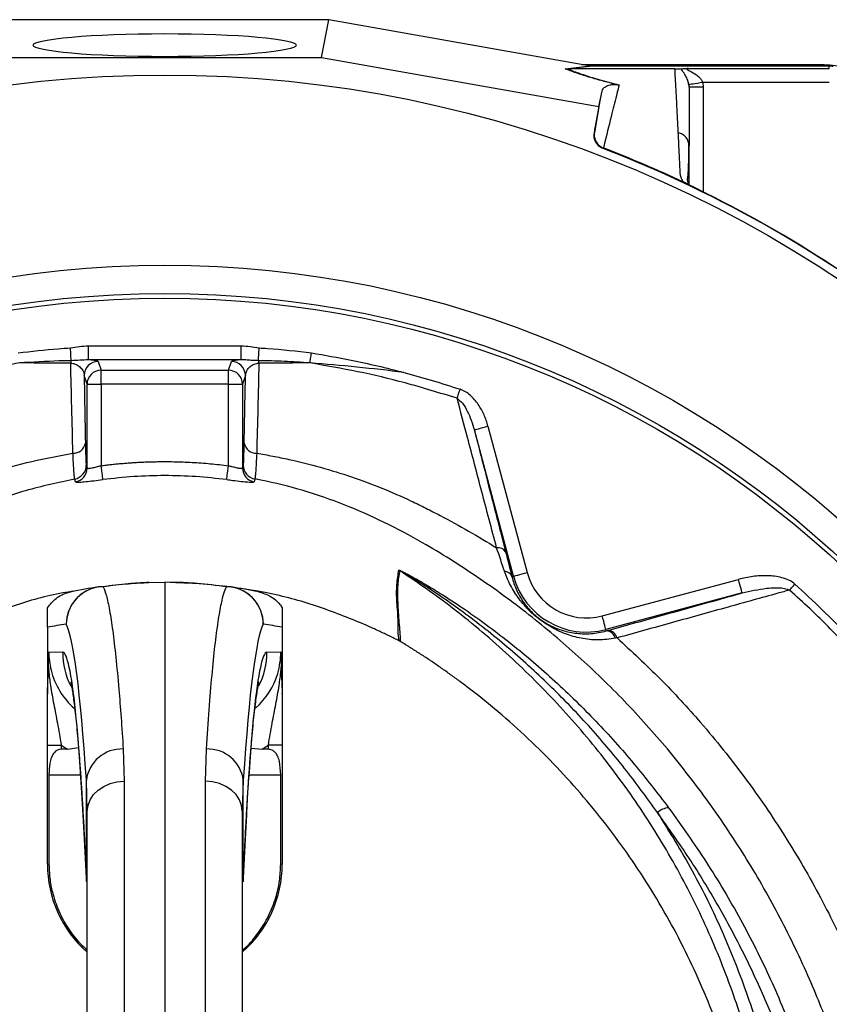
# Model space of a CAD drawing. Extents: x 36 to 632, y 43 to 1270.
# Tile 14 of 15: x 303 to 476, y 1060 to 1270. Entities that reach past the tile are written whole.
import ezdxf

# ---------------------------------------------------------------- set-up
doc = ezdxf.new("R2010")
doc.units = 0
doc.layers.get('0').update_dxf_attribs({"linetype": 'CONTINUOUS'})

msp = doc.modelspace()

# ---------------------------------------------------------------- linework, layer by layer
at = {"color": 7, "linetype": 'CONTINUOUS'}
for p, q in [((369.24, 1269.82), (299.35, 1269.82)), ((367.64, 1261.77), (369.24, 1269.82)), ((424.55, 1260.03), (369.24, 1269.82)), ((300.95, 1261.77), (367.64, 1261.77)), ((367.64, 1261.77), (426.72, 1251.32)), ((423.08, 1260.29), (474.01, 1260.29)), ((424.26, 1260.08), (474.01, 1260.08)), ((474.01, 1260.29), (474.01, 1260.08)), ((419.51, 1259.38), (424.86, 1259.98)), ((425.44, 1259.93), (420.09, 1259.33)), ((420.09, 1259.33), (420.1, 1259.33)), ((442.89, 1259.33), (420.1, 1259.33)), ((425.44, 1259.93), (424.86, 1259.98)), ((475.75, 1259.93), (425.44, 1259.93)), ((445.68, 1259.43), (475.75, 1259.43)), ((475.75, 1259.43), (475.75, 1259.93)), ((448.81, 1256.44), (448.89, 1255.45)), ((475.75, 1256.44), (448.81, 1256.44)), ((426.72, 1251.32), (427.38, 1254.62)), ((448.89, 1255.45), (448.89, 1233.14)), ((426.72, 1251.32), (425.73, 1245.71)), ((425.73, 1245.71), (425.75, 1245.84)), ((445.89, 1242.99), (445.81, 1243.43)), ((427.63, 1242.53), (427.6, 1242.39)), ((445.89, 1234.66), (445.89, 1242.81)), ((445.23, 1235), (445.15, 1235.04)), ((445.89, 1235.55), (445.63, 1235.66)), ((445.89, 1235.12), (445.67, 1235.22)), ((318.02, 1197.4), (318.02, 1200.39)), ((318.02, 1200.39), (350.57, 1200.39)), ((350.57, 1197.4), (350.57, 1200.39)), ((350.57, 1197.4), (318.02, 1197.4)), ((320.12, 1197.04), (320.74, 1195.18)), ((320.74, 1192.19), (320.74, 1195.18)), ((320.74, 1195.18), (347.85, 1195.18)), ((347.85, 1195.18), (348.47, 1197.04)), ((347.85, 1192.19), (347.85, 1195.18)), ((317.74, 1192.19), (317.12, 1194.04)), ((351.47, 1194.04), (350.85, 1192.19)), ((317.74, 1174.37), (317.74, 1192.19)), ((317.74, 1192.19), (320.74, 1192.19)), ((320.74, 1192.19), (320.74, 1174.86)), ((347.85, 1192.19), (320.74, 1192.19)), ((347.85, 1174.86), (347.85, 1192.19)), ((347.85, 1192.19), (350.85, 1192.19)), ((350.85, 1192.19), (350.85, 1174.37)), ((408.54, 1151.33), (400.19, 1182.5)), ((403.09, 1183.27), (411.44, 1152.11)), ((317.57, 1174.97), (317.74, 1174.37)), ((408.19, 1151.23), (408.54, 1151.33)), ((330.88, 1149.97), (334.29, 1150.03)), ((334.29, 1150.03), (334.29, 1039.24)), ((337.71, 1149.97), (334.29, 1150.03)), ((337.78, 1149.85), (334.29, 1150.03)), ((427.42, 1142.88), (456.43, 1150.65)), ((457.2, 1147.75), (428.2, 1139.98)), ((309.29, 1140.45), (309.29, 1126.42)), ((359.29, 1140.45), (359.29, 1126.42)), ((428.28, 1139.69), (428.2, 1139.98)), ((384.39, 1137.45), (384.19, 1137.56)), ((430.56, 1138.18), (430.22, 1138.11)), ((309.61, 1135.19), (312.56, 1135.13)), ((356.03, 1135.13), (358.98, 1135.19)), ((309.29, 1090.04), (309.29, 1115.37)), ((309.29, 1115.37), (312.24, 1115.37)), ((312.24, 1115.37), (312.24, 1114.48)), ((359.29, 1115.37), (356.35, 1115.37)), ((356.35, 1114.48), (356.35, 1115.37)), ((359.29, 1115.37), (359.29, 1090.04)), ((313.58, 1114.52), (315.93, 1114.85)), ((325.45, 1114.53), (325.66, 1107.68)), ((342.93, 1107.68), (343.14, 1114.53)), ((352.66, 1114.74), (355.01, 1114.52)), ((309.63, 1109.03), (309.63, 1090.04)), ((309.63, 1109.03), (316.36, 1109.03)), ((317.79, 1101.29), (317.59, 1107.88)), ((317.59, 1087.03), (317.59, 1107.88)), ((325.66, 1107.68), (325.66, 1039.17)), ((342.93, 1039.17), (342.93, 1107.68)), ((350.99, 1107.88), (350.79, 1101.29)), ((350.99, 1087.03), (350.99, 1107.88)), ((352.23, 1109.03), (358.96, 1109.03)), ((358.96, 1090.04), (358.96, 1109.03)), ((317.79, 1035.39), (317.79, 1101.29)), ((350.79, 1101.29), (350.79, 1035.39)), ((309.29, 1090.04), (309.63, 1090.04)), ((359.29, 1090.04), (358.96, 1090.04)), ((317.6, 1086.29), (317.59, 1087.03)), ((350.99, 1087.03), (350.99, 1086.28))]:
    msp.add_line(p, q, dxfattribs=at)
at = {"color": 7, "linetype": 'CONTINUOUS', "flags": 128}
for points in [[(474.01, 1260.08), (476.37, 1259.93), (476.55, 1259.91)], [(448.81, 1256.44), (448.25, 1256.35), (447.71, 1256.26), (447.2, 1256.19), (446.76, 1256.12), (446.39, 1256.06), (446.11, 1256.01), (445.93, 1255.99), (445.85, 1255.97)], [(314.36, 1197.22), (314.35, 1197.43), (314.34, 1197.69), (314.32, 1197.99), (314.3, 1198.33), (314.28, 1198.7), (314.26, 1199.1), (314.24, 1199.51), (314.22, 1199.93)], [(354.23, 1197.22), (354.24, 1197.43), (354.25, 1197.69), (354.27, 1197.99), (354.29, 1198.33), (354.3, 1198.7), (354.32, 1199.1), (354.35, 1199.51), (354.37, 1199.93)], [(365.19, 1196.74), (365.22, 1196.95), (365.26, 1197.19), (365.3, 1197.44), (365.34, 1197.71), (365.39, 1197.99), (365.43, 1198.28), (365.48, 1198.57), (365.53, 1198.87)], [(396.52, 1189.2), (396.59, 1189.4), (396.66, 1189.62), (396.74, 1189.85), (396.82, 1190.09), (396.9, 1190.34), (396.99, 1190.6), (397.08, 1190.86), (397.16, 1191.12)], [(400.19, 1182.5), (400.25, 1182.51), (400.42, 1182.56), (400.69, 1182.63), (401.05, 1182.73), (401.49, 1182.85), (401.99, 1182.98), (402.53, 1183.12), (403.09, 1183.27)], [(321.12, 1171.9), (321.11, 1171.99), (321.09, 1172.19), (321.05, 1172.47), (321, 1172.84), (320.95, 1173.28), (320.88, 1173.78), (320.81, 1174.31), (320.74, 1174.86)], [(347.47, 1171.9), (347.48, 1171.99), (347.5, 1172.19), (347.54, 1172.47), (347.59, 1172.84), (347.64, 1173.28), (347.71, 1173.78), (347.78, 1174.31), (347.85, 1174.86)], [(408.54, 1151.33), (408.6, 1151.35), (408.78, 1151.39), (409.05, 1151.46), (409.41, 1151.56), (409.84, 1151.68), (410.34, 1151.81), (410.88, 1151.96), (411.44, 1152.11)], [(457.2, 1147.75), (457.19, 1147.81), (457.14, 1147.99), (457.07, 1148.26), (456.97, 1148.62), (456.85, 1149.05), (456.72, 1149.55), (456.58, 1150.09), (456.43, 1150.65)], [(467.29, 1148.38), (467.42, 1148.53), (467.55, 1148.67), (467.69, 1148.82), (467.83, 1148.98), (467.97, 1149.14), (468.12, 1149.3), (468.27, 1149.47), (468.41, 1149.63)], [(428.2, 1139.98), (428.18, 1140.04), (428.14, 1140.21), (428.06, 1140.48), (427.97, 1140.85), (427.85, 1141.28), (427.72, 1141.78), (427.57, 1142.32), (427.42, 1142.88)], [(317.79, 1101.29), (317.95, 1102.52), (318.39, 1103.71), (319.11, 1104.81), (320.09, 1105.77), (321.28, 1106.57), (322.64, 1107.16), (324.11, 1107.54), (325.66, 1107.68)], [(350.79, 1101.29), (350.64, 1102.52), (350.2, 1103.71), (349.48, 1104.81), (348.5, 1105.77), (347.31, 1106.57), (345.95, 1107.16), (344.48, 1107.54), (342.93, 1107.68)]]:
    msp.add_lwpolyline(points, dxfattribs=at)
at = {"color": 7, "linetype": 'CONTINUOUS'}
for radius in [258.01, 217.51, 211.5, 210.5]:
    msp.add_circle((334.29, 1000.03), radius, dxfattribs=at)
for centre, radius, start, end in [((334.29, 1000.03), 259.7, 51.0565, 68.9435), ((319.06, 1196.12), 4.83, 166.7906, 173.1874), ((349.53, 1196.12), 4.83, 6.8137, 13.2111), ((320.12, 1194.04), 3, 90.0259, 179.904), ((320.74, 1192.18), 3, 90.0268, 179.9037), ((347.85, 1192.18), 3, 0.0963, 89.9732), ((348.46, 1194.04), 3, 0.0963, 89.9738), ((314.82, 1180.12), 2.61, 268.3215, 349.7585), ((353.77, 1180.12), 2.61, 190.2397, 271.6734), ((314.57, 1174.97), 3, 280.4629, 359.9015), ((314.74, 1174.37), 3, 280.4469, 359.8718), ((353.85, 1174.37), 3, 180.1282, 259.5531), ((354.01, 1174.97), 3, 180.0981, 259.5376), ((405.28, 1155.55), 1.84, 32.5796, 100.9485), ((382.72, 1149.96), 3.01, 58.2115, 61.8633), ((406.44, 1150.52), 1.89, 22.1498, 85.058), ((424.04, 1155.48), 16.05, 195, 285), ((424.04, 1155.48), 13.05, 195, 285), ((321.34, 1141.07), 8.02, 91.174, 179.6874), ((321.32, 1141.12), 7.99, 98.1321, 180.0424), ((334.29, 1050.03), 100, 98.1084, 101.4951), ((320.97, 1143.55), 5.54, 87.8432, 98.0991), ((331.02, 1141.97), 8, 91, 92.0426), ((347.62, 1143.55), 5.54, 81.9009, 92.1568), ((347.25, 1141.07), 8.02, 0.3126, 88.826), ((334.29, 1050.03), 100, 78.5049, 81.8916), ((347.27, 1141.12), 7.99, 359.9576, 81.8679), ((326.3, 1050.03), 92, 98.1084, 100.6535), ((342.29, 1050.03), 92, 79.3465, 81.8916), ((428.16, 1137.56), 2.13, 15.1591, 86.8869), ((428.49, 1137.65), 2.14, 14.3227, 85.7782), ((328.57, 1135.13), 16.01, 179.9967, 206.8457), ((340.02, 1135.13), 16.01, 333.3696, 0.0031), ((325.15, 1106.92), 7.62, 87.7671, 172.7673), ((343.44, 1106.92), 7.62, 7.2327, 92.233), ((441.95, 1097.92), 4.13, 95.7511, 132.2188), ((334.29, 1090.04), 25, 180, 228.7001), ((334.29, 1090.04), 25, 311.2999, 0)]:
    msp.add_arc(centre, radius, start, end, dxfattribs=at)
msp.add_ellipse((334.29, 1264.4), major_axis=(28, 0), ratio=0.087489, dxfattribs=at)
for centre, major_axis, ratio, start_param, end_param in [((426.09, 1260.03), (17.02, -2.99), 0.015428, 4.624766, 4.642972), ((312.59, 940.03), (0, 201.76), 0.044737, 5.694974, 6.201119), ((356, 940.03), (0, 201.76), 0.044737, 0.082066, 0.588211), ((325.66, 1135.19), (16.05, -0.23), 0.996836, 3.1558, 3.399574), ((312.55, 979.03), (0, 156.1), 0.044737, 5.476463, 6.282404), ((356.04, 979.03), (0, 156.1), 0.044737, 0.000781, 0.806722), ((342.93, 1135.19), (16.05, 0.23), 0.996836, 5.980616, 6.268978), ((325.66, 1135.19), (16.05, -0.23), 0.996836, 3.399574, 4.004193), ((342.93, 1135.19), (16.05, 0.23), 0.996836, 5.426819, 5.980616), ((325.8, 1135.19), (24.04, -0.33), 0.99822, 4.126821, 4.192824), ((342.79, 1135.19), (24.04, 0.33), 0.99822, 5.231954, 5.297957), ((792.61, 1109.03), (572.9, 0), 0.017455, 2.561032, 2.565307), ((-124.02, 1109.03), (572.9, 0), 0.017455, 0.576285, 0.580561)]:
    msp.add_ellipse(centre, major_axis=major_axis, ratio=ratio, start_param=start_param, end_param=end_param, dxfattribs=at)
for points, knots in [([(474.01, 1260.29), (475.63, 1260.24), (477.78, 1260.16), (479.71, 1259.29), (480.19, 1259.07)], [0, 0, 0, 0, 0.752146, 1, 1, 1, 1]), ([(419.51, 1259.38), (419.52, 1259.38), (419.71, 1259.35), (419.9, 1259.34), (420.09, 1259.33)], [0, 0, 0, 0, 0.023776, 1, 1, 1, 1]), ([(430.51, 1255.99), (429.58, 1256.23), (427.64, 1256.72), (425.12, 1257.44), (422.54, 1258.24), (420.75, 1258.88), (419.77, 1259.28), (419.51, 1259.38)], [0, 0, 0, 0, 0.187656, 0.392219, 0.596888, 0.893329, 1, 1, 1, 1]), ([(420.1, 1259.33), (420.33, 1259.24), (421.26, 1258.86), (423.27, 1258.13), (426.58, 1257.1), (429.52, 1256.35), (431.01, 1255.96)], [0, 0, 0, 0, 0.09683, 0.393236, 0.691583, 1, 1, 1, 1]), ([(442.89, 1259.33), (442.97, 1259.33), (443.15, 1259.33), (443.46, 1259.34), (443.86, 1259.36), (444.07, 1259.37), (444.2, 1259.38)], [0, 0, 0, 0, 0.116914, 0.269187, 0.540255, 1, 1, 1, 1]), ([(443.6, 1245.74), (443.59, 1245.97), (443.57, 1246.44), (443.53, 1247.14), (443.5, 1247.84), (443.46, 1248.52), (443.43, 1249.21), (443.39, 1249.88), (443.36, 1250.55), (443.32, 1251.22), (443.29, 1251.87), (443.26, 1252.53), (443.22, 1253.17), (443.19, 1253.81), (443.15, 1254.45), (443.12, 1255.08), (443.09, 1255.7), (443.05, 1256.32), (443.02, 1256.94), (442.99, 1257.54), (442.95, 1258.15), (442.92, 1258.74), (442.9, 1259.14), (442.89, 1259.33)], [0, 0, 0, 0, 0.045336, 0.090894, 0.136674, 0.182678, 0.228907, 0.275362, 0.322044, 0.368954, 0.416093, 0.463462, 0.511063, 0.558896, 0.606962, 0.655262, 0.703798, 0.752569, 0.801578, 0.850824, 0.900309, 0.950034, 1, 1, 1, 1]), ([(444.2, 1259.38), (444.28, 1259.39), (444.36, 1259.39), (444.56, 1259.4), (444.68, 1259.41), (444.93, 1259.42), (445.07, 1259.42), (445.37, 1259.43), (445.52, 1259.43), (445.68, 1259.43)], [0, 0, 0, 0, 0.25, 0.25, 0.5, 0.5, 0.75, 0.75, 1, 1, 1, 1]), ([(445.85, 1255.97), (445.79, 1256.26), (445.72, 1256.61), (445.49, 1257.24), (445.09, 1258.05), (444.57, 1258.78), (444.28, 1259.22), (444.22, 1259.36), (444.2, 1259.38)], [0, 0, 0, 0, 0.157453, 0.188365, 0.40723, 0.775554, 0.955926, 1, 1, 1, 1]), ([(445.68, 1259.43), (445.68, 1259.43), (445.63, 1259.43), (445.51, 1259.42), (445.41, 1259.39), (445.39, 1259.32), (445.47, 1259.25), (445.68, 1259.11), (446.35, 1258.77), (447.33, 1258.23), (448.24, 1257.45), (448.65, 1256.84), (448.79, 1256.53), (448.81, 1256.44), (448.81, 1256.44)], [0, 0, 0, 0, 0.000012, 0.046706, 0.091708, 0.129796, 0.175972, 0.215139, 0.336068, 0.635642, 0.828396, 0.953948, 0.99999, 1, 1, 1, 1]), ([(427.38, 1254.62), (427.44, 1254.79), (427.55, 1255.13), (428, 1255.52), (428.52, 1255.78), (428.99, 1255.93), (429.39, 1256), (429.78, 1256.03), (430.1, 1256.04), (430.44, 1256), (430.51, 1255.99)], [0, 0, 0, 0, 0.276315, 0.544228, 0.717558, 0.828272, 0.898432, 0.942708, 0.987326, 1, 1, 1, 1]), ([(431.01, 1255.96), (430.86, 1255.35), (430.37, 1253.4), (429.38, 1249.45), (428.39, 1245.52), (427.76, 1242.95), (427.65, 1242.52)], [0, 0, 0, 0, 0.148834, 0.476021, 0.911201, 1, 1, 1, 1]), ([(430.51, 1255.99), (430.67, 1255.97), (430.84, 1255.96), (431.01, 1255.96), (431.01, 1255.96)], [0, 0, 0, 0, 0.977874, 1, 1, 1, 1]), ([(425.75, 1245.84), (425.83, 1246.25), (426.31, 1248.84), (426.85, 1251.77), (427.29, 1254.17), (427.38, 1254.62)], [0, 0, 0, 0, 0.133371, 0.835602, 1, 1, 1, 1]), ([(445.89, 1255.45), (445.89, 1255.22), (445.89, 1254.77), (445.89, 1254.08), (445.89, 1253.38), (445.89, 1252.68), (445.89, 1251.97), (445.89, 1251.25), (445.89, 1250.53), (445.89, 1249.8), (445.89, 1249.07), (445.89, 1248.33), (445.89, 1247.59), (445.89, 1246.84), (445.89, 1246.08), (445.89, 1245.32), (445.89, 1244.55), (445.89, 1243.77), (445.89, 1243.25), (445.89, 1242.99)], [0, 0, 0, 0, 0.061953, 0.123509, 0.18467, 0.245435, 0.305808, 0.365787, 0.425376, 0.484574, 0.543383, 0.601804, 0.659839, 0.717488, 0.774754, 0.831636, 0.888137, 0.944258, 1, 1, 1, 1]), ([(448.89, 1255.45), (448.5, 1255.45), (448.1, 1255.45), (447.38, 1255.45), (447.04, 1255.45), (446.49, 1255.45), (446.27, 1255.45), (445.97, 1255.45), (445.89, 1255.45), (445.89, 1255.45)], [0, 0, 0, 0, 0.25, 0.25, 0.5, 0.5, 0.75, 0.75, 1, 1, 1, 1]), ([(427.6, 1242.39), (427.28, 1242.51), (426.98, 1242.69), (426.45, 1243.15), (426.24, 1243.41), (425.98, 1243.87), (425.91, 1244.02), (425.79, 1244.35), (425.75, 1244.52), (425.66, 1245.03), (425.66, 1245.37), (425.73, 1245.71)], [0, 0, 0, 0, 0.25, 0.25, 0.5, 0.5, 0.625, 0.625, 0.75, 0.75, 1, 1, 1, 1]), ([(425.75, 1245.84), (425.75, 1245.83), (425.69, 1245.47), (425.7, 1244.75), (426.08, 1243.78), (426.73, 1242.98), (427.33, 1242.68), (427.63, 1242.53)], [0, 0, 0, 0, 0.005465, 0.269782, 0.513884, 0.756924, 1, 1, 1, 1]), ([(445.81, 1243.43), (445.79, 1243.58), (445.74, 1244.06), (445.28, 1244.76), (444.54, 1245.43), (443.91, 1245.64), (443.6, 1245.74)], [0, 0, 0, 0, 0.140588, 0.432386, 0.724182, 1, 1, 1, 1]), ([(444.68, 1235.26), (444.64, 1235.32), (444.57, 1235.44), (444.47, 1235.62), (444.39, 1235.8), (444.31, 1235.97), (444.24, 1236.13), (444.18, 1236.3), (444.13, 1236.46), (444.09, 1236.61), (444.05, 1236.8), (444.01, 1237.06), (443.99, 1237.42), (443.98, 1237.86), (443.95, 1238.36), (443.92, 1239.18), (443.87, 1240.32), (443.8, 1241.72), (443.73, 1243.09), (443.67, 1244.43), (443.63, 1245.3), (443.6, 1245.74)], [0, 0, 0, 0, 0.013423, 0.026738, 0.039956, 0.053088, 0.066144, 0.079134, 0.09207, 0.104963, 0.117824, 0.141662, 0.172831, 0.217057, 0.263491, 0.312127, 0.449156, 0.58733, 0.723761, 0.861313, 1, 1, 1, 1]), ([(445.73, 1235.02), (445.69, 1235.14), (445.5, 1235.69), (445.68, 1236.4), (445.73, 1237.38), (445.81, 1238.82), (445.85, 1240.84), (445.85, 1242.54), (445.85, 1243.43)], [0, 0, 0, 0, 0.034337, 0.154021, 0.274201, 0.40299, 0.685042, 1, 1, 1, 1]), ([(445.15, 1235.04), (445.13, 1235.05), (445.08, 1235.07), (445.01, 1235.11), (444.93, 1235.14), (444.85, 1235.18), (444.76, 1235.22), (444.71, 1235.24), (444.68, 1235.26)], [0, 0, 0, 0, 0.160202, 0.321039, 0.484027, 0.650625, 0.822199, 1, 1, 1, 1]), ([(449.41, 1232.88), (449.34, 1232.92), (449.19, 1232.99), (448.98, 1233.1), (448.76, 1233.2), (448.55, 1233.31), (448.35, 1233.41), (448.14, 1233.51), (447.94, 1233.62), (447.73, 1233.72), (447.53, 1233.82), (447.28, 1233.95), (446.97, 1234.1), (446.62, 1234.28), (446.3, 1234.44), (445.99, 1234.6), (445.71, 1234.74), (445.45, 1234.88), (445.3, 1234.96), (445.23, 1235)], [0, 0, 0, 0, 0.043919, 0.087472, 0.13073, 0.173768, 0.216664, 0.259492, 0.30233, 0.345255, 0.388344, 0.431671, 0.51489, 0.596546, 0.677156, 0.757259, 0.837405, 0.91814, 1, 1, 1, 1]), ([(449.41, 1232.88), (449, 1233.09), (448.17, 1233.5), (447, 1234.09), (446.09, 1234.55), (445.74, 1234.73), (445.62, 1234.8)], [0, 0, 0, 0, 0.272036, 0.551472, 0.845019, 1, 1, 1, 1]), ([(303.06, 1198.87), (305.9, 1199.22), (309.61, 1199.68), (313.34, 1199.88), (314.22, 1199.93)], [0, 0, 0, 0, 0.76355, 1, 1, 1, 1]), ([(314.22, 1199.93), (314.85, 1200.04), (316.11, 1200.25), (317.38, 1200.35), (318.02, 1200.39)], [0, 0, 0, 0, 0.501177, 1, 1, 1, 1]), ([(350.57, 1200.39), (351.2, 1200.35), (352.48, 1200.25), (353.74, 1200.04), (354.37, 1199.93)], [0, 0, 0, 0, 0.497982, 1, 1, 1, 1]), ([(354.37, 1199.93), (354.97, 1199.9), (358.71, 1199.7), (362.42, 1199.25), (365.53, 1198.87)], [0, 0, 0, 0, 0.1629374, 1, 1, 1, 1]), ([(314.36, 1197.22), (313.49, 1197.2), (309.83, 1197.12), (306.19, 1196.9), (303.41, 1196.74)], [0, 0, 0, 0, 0.237772, 1, 1, 1, 1]), ([(318.02, 1197.4), (317.42, 1197.37), (316.23, 1197.31), (314.99, 1197.25), (314.36, 1197.22)], [0, 0, 0, 0, 0.4990406, 1, 1, 1, 1]), ([(320.12, 1197.04), (320.09, 1197.07), (320.03, 1197.14), (319.61, 1197.23), (318.97, 1197.32), (318.31, 1197.38), (318.02, 1197.4)], [0, 0, 0, 0, 0.241359, 0.507945, 0.781171, 1, 1, 1, 1]), ([(350.57, 1197.4), (350.12, 1197.36), (349.26, 1197.29), (348.63, 1197.16), (348.52, 1197.08), (348.47, 1197.04)], [0, 0, 0, 0, 0.357561, 0.673594, 1, 1, 1, 1]), ([(354.23, 1197.22), (353.82, 1197.23), (352.98, 1197.25), (351.79, 1197.37), (350.98, 1197.39), (350.57, 1197.4)], [0, 0, 0, 0, 0.3253332, 0.6594594, 1, 1, 1, 1]), ([(365.19, 1196.74), (363.36, 1196.88), (361.54, 1196.98), (357.89, 1197.13), (356.06, 1197.18), (354.23, 1197.22)], [0, 0, 0, 0, 0.5, 0.5, 1, 1, 1, 1]), ([(365.53, 1198.87), (368.34, 1198.39), (374.93, 1197.25), (381.46, 1195.69), (385.19, 1194.71), (385.2, 1194.7)], [0, 0, 0, 0, 0.424993, 0.997098, 1, 1, 1, 1]), ([(303.41, 1196.74), (298.88, 1195.93), (290.35, 1194.42), (279.94, 1191.69), (274.07, 1189.83), (272.07, 1189.2)], [0, 0, 0, 0, 0.42754, 0.804707, 1, 1, 1, 1]), ([(314.27, 1196.69), (312.28, 1196.7), (308.65, 1196.71), (305.04, 1196.73), (303.41, 1196.74)], [0, 0, 0, 0, 0.546931, 1, 1, 1, 1]), ([(314.74, 1177.5), (314.66, 1180.77), (314.49, 1187.19), (314.34, 1193.56), (314.27, 1196.69)], [0, 0, 0, 0, 0.50918, 1, 1, 1, 1]), ([(314.27, 1196.69), (314.44, 1196.67), (314.72, 1196.64), (315.23, 1196.49), (315.9, 1196.17), (316.65, 1195.5), (317.05, 1194.75), (317.11, 1194.21), (317.12, 1194.04)], [0, 0, 0, 0, 0.062872, 0.105693, 0.228993, 0.457723, 0.829418, 1, 1, 1, 1]), ([(351.47, 1194.04), (351.55, 1194.49), (351.68, 1195.17), (352.44, 1195.98), (353.13, 1196.41), (353.68, 1196.59), (354.03, 1196.66), (354.22, 1196.68), (354.32, 1196.69)], [0, 0, 0, 0, 0.448431, 0.694807, 0.856925, 0.932299, 0.960962, 1, 1, 1, 1]), ([(365.19, 1196.74), (363.21, 1196.73), (359.6, 1196.71), (355.97, 1196.7), (354.32, 1196.69)], [0, 0, 0, 0, 0.546813, 1, 1, 1, 1]), ([(396.52, 1189.2), (392.84, 1190.34), (385.86, 1192.49), (375.39, 1194.98), (368.59, 1196.15), (365.19, 1196.74)], [0, 0, 0, 0, 0.358679, 0.67891, 1, 1, 1, 1]), ([(385.2, 1194.7), (381.87, 1195.13), (378.54, 1195.51), (371.86, 1196.19), (368.52, 1196.49), (365.19, 1196.74)], [0, 0, 0, 0, 0.5, 0.5, 1, 1, 1, 1]), ([(317.12, 1194.04), (317.15, 1192.52), (317.24, 1187.73), (317.33, 1182.92), (317.39, 1179.65)], [0, 0, 0, 0, 0.3195, 1, 1, 1, 1]), ([(351.2, 1179.65), (351.26, 1182.92), (351.35, 1187.73), (351.44, 1192.52), (351.47, 1194.04)], [0, 0, 0, 0, 0.680489, 1, 1, 1, 1]), ([(403.09, 1183.27), (402.86, 1184.1), (402.59, 1184.9), (401.9, 1186.44), (401.5, 1187.18), (400.78, 1188.24), (400.52, 1188.58), (399.96, 1189.23), (399.67, 1189.53), (399.02, 1190.1), (398.68, 1190.36), (397.96, 1190.8), (397.57, 1190.99), (397.16, 1191.12)], [0, 0, 0, 0, 0.25, 0.25, 0.5, 0.5, 0.625, 0.625, 0.75, 0.75, 0.875, 0.875, 1, 1, 1, 1]), ([(404.93, 1157.36), (403.87, 1161.38), (401.75, 1169.41), (398.96, 1179.96), (397.25, 1186.43), (396.52, 1189.2)], [0, 0, 0, 0, 0.364123, 0.727926, 1, 1, 1, 1]), ([(396.52, 1189.2), (396.91, 1188.87), (397.81, 1188.1), (399.12, 1185.83), (399.76, 1183.85), (400.19, 1182.5)], [0, 0, 0, 0, 0.194552, 0.450243, 1, 1, 1, 1]), ([(400.19, 1182.5), (401.24, 1178.35), (402.32, 1174.11), (404.54, 1165.46), (405.67, 1161.05), (406.83, 1156.55)], [0, 0, 0, 0, 0.5, 0.5, 1, 1, 1, 1]), ([(317.39, 1179.65), (317.4, 1179.01), (317.43, 1177.7), (317.47, 1176.29), (317.52, 1175.29), (317.56, 1175.08), (317.57, 1174.97)], [0, 0, 0, 0, 0.246302, 0.500378, 0.746212, 1, 1, 1, 1]), ([(351.01, 1174.97), (351.03, 1175.07), (351.07, 1175.29), (351.12, 1176.3), (351.16, 1177.72), (351.19, 1179), (351.2, 1179.65)], [0, 0, 0, 0, 0.250963, 0.5104333, 0.7515614, 1, 1, 1, 1]), ([(268.77, 1160.36), (269.94, 1161.06), (274, 1163.48), (280.8, 1166.93), (289.19, 1170.63), (297.47, 1173.54), (305.99, 1175.91), (311.82, 1176.97), (314.74, 1177.5)], [0, 0, 0, 0, 0.083129, 0.286756, 0.463216, 0.639677, 0.819838, 1, 1, 1, 1]), ([(315.12, 1172.02), (315.1, 1172.09), (315.07, 1172.26), (315.02, 1172.79), (314.99, 1173.16), (314.92, 1174.1), (314.89, 1174.66), (314.83, 1175.63), (314.81, 1175.97), (314.78, 1176.71), (314.76, 1177.1), (314.74, 1177.5)], [0, 0, 0, 0, 0.25, 0.25, 0.5, 0.5, 0.75, 0.75, 0.875, 0.875, 1, 1, 1, 1]), ([(353.85, 1177.5), (353.81, 1176.77), (353.74, 1175.27), (353.64, 1173.69), (353.56, 1172.63), (353.5, 1172.16), (353.48, 1172.05), (353.47, 1172.02)], [0, 0, 0, 0, 0.240942, 0.489135, 0.699512, 0.914746, 1, 1, 1, 1]), ([(353.85, 1177.5), (355, 1177.32), (356.16, 1177.12), (358.45, 1176.68), (359.59, 1176.45), (362.99, 1175.7), (365.23, 1175.14), (371.88, 1173.28), (376.22, 1171.8), (382.58, 1169.23), (384.68, 1168.31), (387.79, 1166.84), (388.82, 1166.34), (390.87, 1165.31), (391.89, 1164.78), (396.98, 1162.12), (400.99, 1159.82), (404.93, 1157.36)], [0, 0, 0, 0, 0.0625, 0.0625, 0.125, 0.125, 0.25, 0.25, 0.5, 0.5, 0.625, 0.625, 0.6875, 0.6875, 0.75, 0.75, 1, 1, 1, 1]), ([(317.74, 1174.37), (317.76, 1174.34), (317.8, 1174.28), (318.15, 1174.29), (318.83, 1174.4), (319.73, 1174.61), (320.4, 1174.78), (320.74, 1174.86)], [0, 0, 0, 0, 0.128993, 0.341808, 0.558316, 0.778351, 1, 1, 1, 1]), ([(320.74, 1174.86), (321.09, 1174.91), (321.78, 1174.99), (322.82, 1175.11), (323.86, 1175.22), (324.9, 1175.32), (325.95, 1175.4), (326.99, 1175.48), (328.03, 1175.55), (329.07, 1175.6), (330.12, 1175.65), (331.16, 1175.68), (332.2, 1175.71), (333.25, 1175.73), (334.59, 1175.73), (336.24, 1175.72), (338.17, 1175.66), (340.11, 1175.58), (342.05, 1175.45), (343.98, 1175.29), (345.92, 1175.1), (347.2, 1174.94), (347.85, 1174.86)], [0, 0, 0, 0, 0.038544, 0.07706, 0.115553, 0.154026, 0.192484, 0.230928, 0.269364, 0.307795, 0.346224, 0.384656, 0.423094, 0.461542, 0.500002, 0.571418, 0.642799, 0.714168, 0.785549, 0.856966, 0.928441, 1, 1, 1, 1]), ([(347.85, 1174.86), (348.07, 1174.81), (348.62, 1174.67), (349.46, 1174.47), (350.21, 1174.32), (350.73, 1174.27), (350.81, 1174.33), (350.85, 1174.37)], [0, 0, 0, 0, 0.14656, 0.363911, 0.577016, 0.788365, 1, 1, 1, 1]), ([(315.12, 1172.02), (311.61, 1171.26), (304.59, 1169.73), (294.42, 1166.13), (284.1, 1161.24), (275.65, 1156.43), (270.6, 1152.97), (269.04, 1151.91)], [0, 0, 0, 0, 0.212316, 0.425192, 0.637522, 0.888477, 1, 1, 1, 1]), ([(315.29, 1171.42), (315.25, 1171.56), (315.2, 1171.77), (315.14, 1171.95), (315.12, 1172.02)], [0, 0, 0, 0, 0.622568, 1, 1, 1, 1]), ([(347.47, 1171.9), (345.28, 1172.14), (340.91, 1172.62), (334.3, 1172.8), (327.69, 1172.62), (323.32, 1172.14), (321.12, 1171.9)], [0, 0, 0, 0, 0.2494943, 0.5, 0.749493, 1, 1, 1, 1]), ([(433.04, 883.34), (434.18, 884.29), (438.6, 888), (445.57, 895.28), (453.87, 905.06), (461.34, 915.61), (467.95, 926.83), (473.65, 938.66), (478.35, 950.91), (482.02, 963.52), (484.58, 976.41), (486.06, 989.5), (486.4, 1002.67), (485.62, 1015.73), (483.62, 1028.6), (480.52, 1041.19), (476.49, 1053.52), (471.47, 1066.01), (465.44, 1078.6), (458.28, 1091.18), (450.26, 1103.22), (441.56, 1114.45), (432.25, 1124.83), (422.4, 1134.37), (411.91, 1143.23), (400.84, 1151.31), (390.51, 1157.83), (381.04, 1162.9), (372.54, 1166.63), (363.77, 1169.67), (357.35, 1171.29), (353.89, 1171.94), (353.47, 1172.02)], [0, 0, 0, 0, 0.012243, 0.047476, 0.082711, 0.117826, 0.153727, 0.189755, 0.225782, 0.261682, 0.297697, 0.333847, 0.369988, 0.405992, 0.441442, 0.477007, 0.512617, 0.548131, 0.58774, 0.627448, 0.667153, 0.706756, 0.744251, 0.781886, 0.819565, 0.857192, 0.89468, 0.920099, 0.945599, 0.971072, 0.996452, 1, 1, 1, 1]), ([(315.29, 1171.42), (315.32, 1171.4), (315.4, 1171.34), (316.07, 1171.34), (317.39, 1171.45), (319.14, 1171.65), (320.46, 1171.81), (321.12, 1171.9)], [0, 0, 0, 0, 0.1312924, 0.3480706, 0.5659896, 0.7835927, 1, 1, 1, 1]), ([(347.47, 1171.9), (347.9, 1171.84), (348.98, 1171.71), (350.61, 1171.51), (352.08, 1171.37), (353.08, 1171.32), (353.23, 1171.39), (353.3, 1171.42)], [0, 0, 0, 0, 0.142907, 0.35668, 0.569777, 0.784352, 1, 1, 1, 1]), ([(384.19, 1137.56), (384.19, 1137.56), (383.84, 1138.97), (384.1, 1141.78), (383.63, 1145.88), (383.62, 1149.66), (383.96, 1151.63), (384.13, 1152.62)], [0, 0, 0, 0, 0.000001, 0.224038, 0.482641, 0.741299, 1, 1, 1, 1]), ([(384.3, 1152.52), (384.12, 1151.54), (383.77, 1149.57), (383.85, 1145.79), (384.09, 1141.68), (384.39, 1138.86), (384.39, 1137.45), (384.39, 1137.45)], [0, 0, 0, 0, 0.258568, 0.517113, 0.775633, 0.999999, 1, 1, 1, 1]), ([(384.13, 1152.62), (384.14, 1152.62), (384.15, 1152.63), (384.22, 1152.61), (384.36, 1152.56), (384.62, 1152.44), (385, 1152.26), (385.52, 1151.99), (386.22, 1151.62), (387.24, 1151.06), (388.75, 1150.21), (390.96, 1148.9), (394.21, 1146.89), (400.14, 1142.97), (408.16, 1137.02), (417.45, 1129.06), (426.14, 1120.52), (434.24, 1111.54), (439.11, 1105.19), (441.54, 1102.03)], [0, 0, 0, 0, 0.00149, 0.00326, 0.005623, 0.009363, 0.015823, 0.022557, 0.03228, 0.04649, 0.067432, 0.098496, 0.1448, 0.214049, 0.371366, 0.529123, 0.686997, 0.844475, 1, 1, 1, 1]), ([(439.18, 1100.98), (436.89, 1104.15), (432.27, 1110.54), (424.54, 1119.61), (416.2, 1128.25), (407.27, 1136.34), (399.56, 1142.44), (393.86, 1146.49), (390.74, 1148.59), (388.62, 1149.95), (387.18, 1150.85), (386.21, 1151.44), (385.55, 1151.84), (385.07, 1152.12), (384.72, 1152.31), (384.49, 1152.44), (384.37, 1152.5), (384.33, 1152.52), (384.31, 1152.53), (384.3, 1152.53), (384.3, 1152.52), (384.3, 1152.52)], [0, 0, 0, 0, 0.155835, 0.314091, 0.472711, 0.631278, 0.789462, 0.85913, 0.905635, 0.936735, 0.957589, 0.97162, 0.981095, 0.987523, 0.993436, 0.996554, 0.998227, 0.998767, 0.999234, 0.999647, 1, 1, 1, 1]), ([(462.15, 1036.69), (461.39, 1040.4), (459.61, 1049.01), (455.54, 1062.25), (449.94, 1076.29), (443.14, 1089.83), (435.19, 1102.76), (426.12, 1114.99), (415.99, 1126.46), (404.91, 1137.06), (394.28, 1145.73), (387.17, 1150.57), (384.3, 1152.52)], [0, 0, 0, 0, 0.080026, 0.185802, 0.291954, 0.398106, 0.503881, 0.609802, 0.716102, 0.822402, 0.928322, 1, 1, 1, 1]), ([(430.22, 1138.11), (428.98, 1137.94), (426.48, 1137.59), (422.92, 1138.03), (419.58, 1138.96), (416.91, 1140.23), (414.89, 1141.5), (413.57, 1142.49), (412.16, 1143.71), (410.43, 1145.51), (408.64, 1147.92), (407.35, 1150.34), (406.78, 1151.9), (406.6, 1152.4)], [0, 0, 0, 0, 0.124492, 0.24928, 0.371719, 0.493536, 0.544786, 0.587964, 0.63118, 0.702899, 0.823014, 0.943415, 1, 1, 1, 1]), ([(408.19, 1151.23), (408.43, 1150.25), (408.76, 1149.32), (409.36, 1147.99), (409.58, 1147.56), (410.06, 1146.7), (410.32, 1146.28), (410.76, 1145.65), (410.91, 1145.44), (411.23, 1145.02), (411.4, 1144.81), (411.76, 1144.38), (411.96, 1144.17), (412.27, 1143.84), (412.38, 1143.73), (412.6, 1143.5), (412.72, 1143.39), (413.09, 1143.05), (413.35, 1142.82), (413.91, 1142.37), (414.19, 1142.15), (414.62, 1141.86), (414.76, 1141.76), (415.04, 1141.58), (415.17, 1141.5), (415.58, 1141.25), (415.84, 1141.1), (416.61, 1140.69), (417.1, 1140.47), (418.07, 1140.07), (418.55, 1139.91), (419.51, 1139.62), (419.99, 1139.49), (420.97, 1139.3), (421.47, 1139.22), (422.98, 1139.05), (424, 1139.03), (426.09, 1139.19), (427.17, 1139.37), (428.28, 1139.69)], [0, 0, 0, 0, 0.125, 0.125, 0.1875, 0.1875, 0.25, 0.25, 0.28125, 0.28125, 0.3125, 0.3125, 0.34375, 0.34375, 0.359375, 0.359375, 0.375, 0.375, 0.40625, 0.40625, 0.4375, 0.4375, 0.453125, 0.453125, 0.46875, 0.46875, 0.5, 0.5, 0.5625, 0.5625, 0.625, 0.625, 0.6875, 0.6875, 0.75, 0.75, 0.875, 0.875, 1, 1, 1, 1]), ([(468.41, 1149.63), (468.02, 1149.99), (467.57, 1150.27), (466.64, 1150.71), (466.15, 1150.88), (465.15, 1151.14), (464.63, 1151.24), (463.6, 1151.37), (463.08, 1151.41), (461.52, 1151.45), (460.49, 1151.39), (458.44, 1151.12), (457.43, 1150.92), (456.43, 1150.65)], [0, 0, 0, 0, 0.125, 0.125, 0.25, 0.25, 0.375, 0.375, 0.5, 0.5, 0.75, 0.75, 1, 1, 1, 1]), ([(320.19, 1149.03), (322.12, 1149.28), (324.81, 1149.62), (328.32, 1149.86), (329.99, 1149.94), (330.7, 1149.97), (330.73, 1149.97), (330.73, 1149.97)], [0, 0, 0, 0, 0.501557, 0.701373, 0.90023, 0.979951, 1, 1, 1, 1]), ([(330.88, 1149.97), (330.76, 1149.97), (330.41, 1149.96), (328.56, 1149.87), (325.51, 1149.64), (322.98, 1149.32), (321.18, 1149.08)], [0, 0, 0, 0, 0.102054, 0.300548, 0.500902, 1, 1, 1, 1]), ([(321.18, 1149.08), (321.41, 1148.53), (321.86, 1147.42), (322.54, 1144.21), (323.21, 1139.87), (323.87, 1134.26), (324.47, 1127.94), (324.99, 1121.34), (325.29, 1116.81), (325.45, 1114.53)], [0, 0, 0, 0, 0.150727, 0.301897, 0.453066, 0.607921, 0.762775, 0.881174, 1, 1, 1, 1]), ([(347.41, 1149.08), (345.31, 1149.35), (342.31, 1149.73), (339.06, 1149.92), (337.83, 1149.97), (337.74, 1149.97), (337.71, 1149.97)], [0, 0, 0, 0, 0.582941, 0.834478, 0.950601, 1, 1, 1, 1]), ([(337.86, 1149.97), (337.89, 1149.97), (337.99, 1149.96), (339.34, 1149.91), (342.86, 1149.71), (346.12, 1149.31), (348.4, 1149.03)], [0, 0, 0, 0, 0.047893, 0.162319, 0.413975, 1, 1, 1, 1]), ([(343.14, 1114.53), (343.34, 1117.4), (343.72, 1123.13), (344.34, 1130.39), (344.98, 1136.67), (345.65, 1141.8), (346.28, 1145.41), (346.87, 1147.83), (347.23, 1148.67), (347.41, 1149.08)], [0, 0, 0, 0, 0.150727, 0.301897, 0.453067, 0.607923, 0.762779, 0.881176, 1, 1, 1, 1]), ([(376.77, 1141.06), (373.39, 1142.43), (366.64, 1145.16), (356.62, 1147.86), (349.98, 1148.77), (346.96, 1149.19)], [0, 0, 0, 0, 0.352358, 0.704715, 1, 1, 1, 1]), ([(468.41, 1149.63), (470.39, 1147.86), (472.33, 1146.04), (476.14, 1142.33), (478, 1140.45), (483.46, 1134.69), (486.93, 1130.73), (496.87, 1118.45), (502.85, 1109.77), (510.82, 1095.95), (513.28, 1091.26), (517.83, 1081.73), (519.9, 1076.88), (523.68, 1067.03), (525.38, 1062.03), (527.63, 1054.4), (528.33, 1051.84), (529.64, 1046.68), (530.24, 1044.09), (530.79, 1041.49)], [0, 0, 0, 0, 0.0625, 0.0625, 0.125, 0.125, 0.25, 0.25, 0.5, 0.5, 0.625, 0.625, 0.75, 0.75, 0.875, 0.875, 0.9375, 0.9375, 1, 1, 1, 1]), ([(314.91, 1148.13), (314.14, 1148.01), (309.76, 1147.36), (301.96, 1145.13), (295.2, 1142.41), (291.82, 1141.06)], [0, 0, 0, 0, 0.097132, 0.548566, 1, 1, 1, 1]), ([(309.29, 1144.62), (309.87, 1145.32), (311.01, 1146.71), (312.94, 1147.68), (314.09, 1147.96), (314.37, 1148.03)], [0, 0, 0, 0, 0.430787, 0.861562, 1, 1, 1, 1]), ([(354.22, 1148.03), (355.09, 1147.76), (356.82, 1147.23), (358.44, 1145.81), (359.13, 1144.85), (359.29, 1144.62)], [0, 0, 0, 0, 0.431026, 0.862058, 1, 1, 1, 1]), ([(428.64, 1139.79), (432.58, 1140.89), (440.45, 1143.08), (449.98, 1145.74), (455.57, 1147.3), (457.2, 1147.75)], [0, 0, 0, 0, 0.414411, 0.828821, 1, 1, 1, 1]), ([(467.29, 1148.38), (466.45, 1148.15), (462.09, 1146.94), (453.77, 1144.63), (442.36, 1141.46), (434.49, 1139.28), (430.56, 1138.18)], [0, 0, 0, 0, 0.06815, 0.35549, 0.677813, 1, 1, 1, 1]), ([(457.2, 1147.75), (458.92, 1148.16), (461.29, 1148.72), (464.5, 1148.89), (466.19, 1148.83), (467.11, 1148.46), (467.29, 1148.38)], [0, 0, 0, 0, 0.515611, 0.712801, 0.944518, 1, 1, 1, 1]), ([(529.3, 1041.18), (528.5, 1044.67), (526.74, 1052.4), (523.13, 1064.14), (518.54, 1076.36), (513.15, 1088.25), (506.57, 1100.57), (498.6, 1113.16), (489.1, 1125.82), (479.98, 1136.16), (472.59, 1143.56), (468.75, 1147.06), (467.29, 1148.38)], [0, 0, 0, 0, 0.085386, 0.188809, 0.292454, 0.396099, 0.499522, 0.625036, 0.75075, 0.876265, 0.953065, 1, 1, 1, 1]), ([(309.29, 1140.45), (309.29, 1140.53), (309.29, 1140.61), (309.29, 1140.74), (309.29, 1140.8), (309.29, 1140.96), (309.29, 1141.04), (309.29, 1141.26), (309.29, 1141.38), (309.29, 1141.58), (309.29, 1141.66), (309.29, 1141.82), (309.29, 1141.9), (309.29, 1142.1), (309.29, 1142.22), (309.29, 1142.43), (309.29, 1142.53), (309.29, 1142.81), (309.29, 1142.96), (309.29, 1143.25), (309.29, 1143.38), (309.29, 1143.74), (309.29, 1143.94), (309.29, 1144.31), (309.29, 1144.47), (309.29, 1144.62)], [0, 0, 0, 0, 0.007812, 0.007812, 0.015625, 0.015625, 0.03125, 0.03125, 0.0625, 0.0625, 0.09375, 0.09375, 0.125, 0.125, 0.1875, 0.1875, 0.25, 0.25, 0.375, 0.375, 0.5, 0.5, 0.75, 0.75, 1, 1, 1, 1]), ([(359.29, 1144.62), (359.29, 1144.47), (359.29, 1144.31), (359.29, 1143.94), (359.29, 1143.74), (359.29, 1143.38), (359.29, 1143.25), (359.29, 1142.96), (359.29, 1142.8), (359.29, 1142.53), (359.29, 1142.43), (359.29, 1142.22), (359.29, 1142.1), (359.29, 1141.89), (359.29, 1141.82), (359.29, 1141.66), (359.29, 1141.57), (359.29, 1141.37), (359.29, 1141.26), (359.29, 1141.04), (359.29, 1140.96), (359.29, 1140.8), (359.29, 1140.74), (359.29, 1140.6), (359.29, 1140.53), (359.29, 1140.45)], [0, 0, 0, 0, 0.25, 0.25, 0.5, 0.5, 0.625, 0.625, 0.75, 0.75, 0.8125, 0.8125, 0.875, 0.875, 0.90625, 0.90625, 0.9375, 0.9375, 0.96875, 0.96875, 0.984375, 0.984375, 0.992187, 0.992187, 1, 1, 1, 1]), ([(384.19, 1137.56), (383.84, 1137.73), (383.14, 1138.08), (382.09, 1138.6), (381.03, 1139.1), (379.97, 1139.6), (378.91, 1140.1), (377.84, 1140.58), (377.13, 1140.9), (376.77, 1141.06)], [0, 0, 0, 0, 0.142816, 0.285635, 0.428463, 0.571306, 0.714172, 0.857068, 1, 1, 1, 1]), ([(459.3, 1028.24), (459.22, 1028.67), (459.07, 1029.52), (458.82, 1030.8), (458.57, 1032.08), (458.31, 1033.35), (458.04, 1034.63), (457.75, 1035.9), (457.46, 1037.16), (457.16, 1038.43), (456.84, 1039.69), (456.52, 1040.96), (456.18, 1042.22), (455.84, 1043.47), (454.83, 1047.03), (452.99, 1052.84), (449.99, 1060.8), (446.58, 1068.59), (442.75, 1076.2), (438.52, 1083.6), (433.89, 1090.77), (428.88, 1097.7), (423.5, 1104.35), (417.78, 1110.72), (411.71, 1116.77), (405.33, 1122.49), (400.23, 1126.58), (396.63, 1129.28), (394.64, 1130.72), (392.63, 1132.13), (390.61, 1133.51), (388.56, 1134.85), (386.49, 1136.17), (385.09, 1137.02), (384.39, 1137.45)], [0, 0, 0, 0, 0.009539, 0.019075, 0.02861, 0.038144, 0.047677, 0.057211, 0.066746, 0.076283, 0.085822, 0.095364, 0.104909, 0.114459, 0.124013, 0.186218, 0.248355, 0.310652, 0.373016, 0.435522, 0.497964, 0.560535, 0.623167, 0.685915, 0.748593, 0.811367, 0.874209, 0.892205, 0.910185, 0.928154, 0.946115, 0.964074, 0.982034, 1, 1, 1, 1]), ([(430.56, 1138.18), (433.66, 1135.32), (439.87, 1129.58), (448.99, 1119.65), (457.93, 1108.51), (466.45, 1096.05), (474.03, 1082.99), (480.42, 1069.84), (485.71, 1056.71), (489.96, 1043.68), (493.19, 1030.37), (495.3, 1016.74), (496.14, 1002.87), (495.77, 988.86), (494.21, 974.93), (491.48, 961.23), (487.59, 947.84), (482.59, 934.83), (476.53, 922.27), (469.51, 910.37), (461.56, 899.19), (452.76, 888.77), (443.26, 879.1), (436.31, 873.38), (432.87, 870.55)], [0, 0, 0, 0, 0.041388, 0.082778, 0.131939, 0.181238, 0.230544, 0.279714, 0.324365, 0.369142, 0.413871, 0.458456, 0.504049, 0.549815, 0.595591, 0.641196, 0.686556, 0.732077, 0.777599, 0.822959, 0.867334, 0.91186, 0.956385, 1, 1, 1, 1]), ([(309.51, 1131.94), (309.54, 1133.02), (309.58, 1134.11), (309.61, 1135.18), (309.61, 1135.19)], [0, 0, 0, 0, 0.993568, 1, 1, 1, 1]), ([(358.98, 1135.19), (358.98, 1135.18), (359.01, 1134.11), (359.05, 1133.02), (359.08, 1131.94)], [0, 0, 0, 0, 0.006432, 1, 1, 1, 1]), ([(309.29, 1126.42), (309.29, 1126.39), (309.29, 1126.35), (309.3, 1126.3), (309.3, 1126.28), (309.3, 1126.27), (309.3, 1126.27), (309.3, 1126.29), (309.31, 1126.47), (309.35, 1127.41), (309.42, 1129.25), (309.48, 1130.98), (309.51, 1131.94)], [0, 0, 0, 0, 0.0123822, 0.0169029, 0.0200915, 0.0232967, 0.027092, 0.0335805, 0.0541778, 0.149757, 0.5290545, 1, 1, 1, 1]), ([(309.51, 1131.94), (309.53, 1131.7), (309.64, 1130.38), (309.98, 1127.78), (310.64, 1124.11), (311.33, 1120.66), (311.86, 1117.72), (312.12, 1116.15), (312.24, 1115.37)], [0, 0, 0, 0, 0.044498, 0.237938, 0.484775, 0.731119, 0.865654, 1, 1, 1, 1]), ([(356.35, 1115.37), (356.47, 1116.15), (356.73, 1117.72), (357.26, 1120.66), (357.95, 1124.11), (358.61, 1127.78), (358.95, 1130.38), (359.06, 1131.7), (359.08, 1131.94)], [0, 0, 0, 0, 0.134346, 0.268881, 0.515225, 0.762062, 0.955502, 1, 1, 1, 1]), ([(359.08, 1131.94), (359.1, 1131.13), (359.16, 1129.49), (359.23, 1127.73), (359.27, 1126.64), (359.28, 1126.34), (359.29, 1126.28), (359.29, 1126.27), (359.29, 1126.27), (359.29, 1126.28), (359.29, 1126.3), (359.29, 1126.34), (359.29, 1126.38), (359.29, 1126.42), (359.29, 1126.42)], [0, 0, 0, 0, 0.3941262, 0.7888238, 0.9222307, 0.9580565, 0.9661938, 0.9729336, 0.9764028, 0.9799007, 0.9829363, 0.987562, 0.9967046, 1, 1, 1, 1]), ([(314.24, 1128.84), (314.24, 1128.84), (314.24, 1128.84), (314.31, 1128.55), (314.43, 1127.97), (314.59, 1127.06), (314.78, 1125.81), (315, 1124.2), (315.23, 1122.23), (315.47, 1119.91), (315.73, 1117.26), (315.98, 1114.28), (316.23, 1110.98), (316.48, 1107.39), (316.73, 1103.51), (316.97, 1099.36), (317.2, 1094.95), (317.41, 1090.6), (317.54, 1087.66), (317.59, 1086.35)], [0, 0, 0, 0, 0.02408, 0.065079, 0.11119, 0.162199, 0.217552, 0.276492, 0.338233, 0.402075, 0.467462, 0.533973, 0.601307, 0.669246, 0.737636, 0.806368, 0.875358, 0.94455, 1, 1, 1, 1]), ([(351, 1086.35), (351.03, 1087.22), (351.14, 1089.74), (351.33, 1093.73), (351.56, 1098.23), (351.8, 1102.48), (352.05, 1106.46), (352.3, 1110.16), (352.55, 1113.57), (352.81, 1116.68), (353.07, 1119.47), (353.33, 1121.94), (353.58, 1124.06), (353.81, 1125.82), (354.02, 1127.15), (354.18, 1128.07), (354.3, 1128.62), (354.36, 1128.87), (354.35, 1128.84), (354.35, 1128.84)], [0, 0, 0, 0, 0.036782, 0.106236, 0.175586, 0.24478, 0.313779, 0.382524, 0.450938, 0.518914, 0.586298, 0.652877, 0.718335, 0.782219, 0.843883, 0.895391, 0.942418, 0.984406, 1, 1, 1, 1]), ([(309.29, 1115.37), (309.29, 1116.35), (309.29, 1117.32), (309.29, 1118.75), (309.29, 1119.23), (309.29, 1120.17), (309.29, 1120.65), (309.29, 1122.97), (309.29, 1124.73), (309.29, 1126.42)], [0, 0, 0, 0, 0.25, 0.25, 0.375, 0.375, 0.5, 0.5, 1, 1, 1, 1]), ([(359.29, 1126.42), (359.29, 1124.73), (359.29, 1122.97), (359.29, 1120.65), (359.29, 1120.17), (359.29, 1119.23), (359.29, 1118.75), (359.29, 1117.32), (359.29, 1116.35), (359.29, 1115.37)], [0, 0, 0, 0, 0.5, 0.5, 0.625, 0.625, 0.75, 0.75, 1, 1, 1, 1]), ([(312.24, 1114.48), (312.02, 1114.45), (311.58, 1114.39), (310.94, 1114.01), (310.32, 1113.27), (309.79, 1111.8), (309.65, 1110.27), (309.64, 1109.23), (309.63, 1109.03)], [0, 0, 0, 0, 0.096993, 0.193378, 0.330469, 0.548887, 0.911429, 1, 1, 1, 1]), ([(358.96, 1109.03), (358.92, 1110.01), (358.88, 1111.43), (358.37, 1113.03), (357.84, 1113.84), (357.22, 1114.28), (356.72, 1114.46), (356.44, 1114.47), (356.35, 1114.48)], [0, 0, 0, 0, 0.4251618, 0.6139815, 0.7707696, 0.8740449, 0.9608675, 1, 1, 1, 1]), ([(473.41, 985.89), (473.62, 987.69), (474.29, 993.43), (474.72, 1003.17), (474.27, 1015.16), (472.73, 1027.19), (470.15, 1038.86), (466.65, 1049.97), (462.49, 1060.54), (457.64, 1070.98), (452.15, 1081.25), (446.04, 1091.35), (441.46, 1097.77), (439.18, 1100.98)], [0, 0, 0, 0, 0.044444, 0.141281, 0.238114, 0.337805, 0.437499, 0.529606, 0.621846, 0.714024, 0.809327, 0.904705, 1, 1, 1, 1]), ([(439.18, 1100.98), (441.71, 1096.88), (446.79, 1088.69), (453.16, 1075.6), (458.53, 1061.98), (462.52, 1048.88), (464.29, 1040.3), (465.07, 1036.53)], [0, 0, 0, 0, 0.205834, 0.411668, 0.622878, 0.834088, 1, 1, 1, 1]), ([(441.54, 1102.03), (444.27, 1098.19), (449.76, 1090.48), (456.97, 1078.29), (463.35, 1065.65), (468.71, 1052.61), (472.11, 1041.97), (474.56, 1032.16), (476.23, 1023.19), (477.38, 1012.26), (477.67, 1001.28), (477.23, 992.11), (476.6, 986.64), (476.39, 984.8)], [0, 0, 0, 0, 0.112037, 0.224543, 0.337106, 0.449416, 0.561286, 0.604224, 0.691895, 0.779822, 0.867766, 0.955458, 1, 1, 1, 1]), ([(309.63, 1090.04), (309.67, 1089.03), (309.74, 1087.01), (310.38, 1083.64), (311.61, 1080.02), (313.63, 1076.34), (315.72, 1073.54), (317.29, 1072.19), (317.79, 1071.74)], [0, 0, 0, 0, 0.146749, 0.293497, 0.496386, 0.699273, 0.90214, 1, 1, 1, 1]), ([(350.79, 1071.71), (351.03, 1071.89), (352.34, 1072.95), (354.29, 1075.39), (356.49, 1078.95), (357.95, 1082.69), (358.8, 1086.42), (358.9, 1088.83), (358.96, 1090.04)], [0, 0, 0, 0, 0.043218, 0.245295, 0.447595, 0.649895, 0.824947, 1, 1, 1, 1])]:
    msp.add_open_spline(points, degree=3, knots=knots, dxfattribs=at)
for points in [[(445.89, 1255.45), (445.89, 1255.62), (445.88, 1255.8), (445.85, 1255.97)], [(444.68, 1235.26), (441.88, 1236.57), (436.25, 1239.09), (430.52, 1241.41), (427.64, 1242.52)], [(478.39, 1216.15), (469.1, 1222.34), (459.42, 1227.94), (449.41, 1232.88)], [(354.32, 1196.69), (354.17, 1190.32), (354.02, 1183.93), (353.85, 1177.5)], [(385.2, 1194.7), (389.23, 1193.63), (393.21, 1192.44), (397.16, 1191.12)], [(350.85, 1174.37), (350.9, 1174.59), (350.96, 1174.79), (351.01, 1174.97)], [(353.47, 1172.02), (353.41, 1171.84), (353.36, 1171.64), (353.3, 1171.42)], [(406.6, 1152.4), (406.08, 1153.96), (405.52, 1155.62), (404.93, 1157.36)], [(406.83, 1156.55), (407.32, 1154.67), (407.77, 1152.89), (408.19, 1151.23)], [(337.86, 1149.97), (337.81, 1149.97), (337.76, 1149.97), (337.71, 1149.97)], [(428.28, 1139.69), (428.4, 1139.72), (428.52, 1139.75), (428.64, 1139.79)]]:
    msp.add_open_spline(points, degree=3, dxfattribs=at)

doc.saveas('drawing.dxf')
